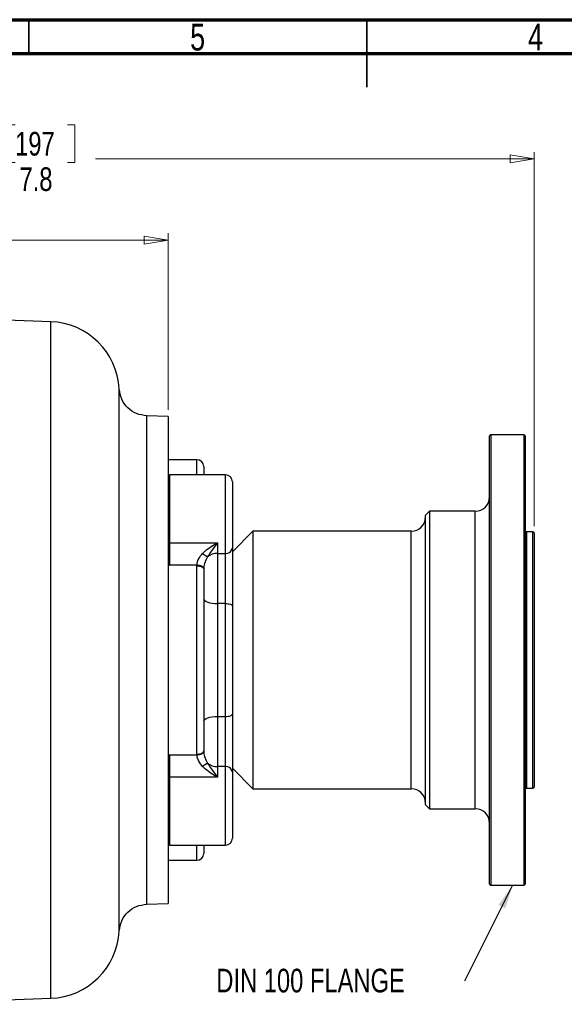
# Model space of a CAD drawing. Header units: inches. Extents: x 0.6 to 16.3, y -0.3 to 11.5.
# Tile 8 of 15: x 6.4 to 9.6, y 5.8 to 11.5. Entities that reach past the tile are written whole.
import ezdxf

# ---------------------------------------------------------------- set-up
doc = ezdxf.new("R2010")
doc.units = ezdxf.units.IN
doc.header["$MEASUREMENT"] = 0
doc.styles.add('SLDTEXTSTYLE0', font='TXT', dxfattribs={"width": 0.75})
doc.dimstyles.new('SLDDIMSTYLE2', dxfattribs={"dimtxt": 0.137795, "dimasz": 0.14, "dimexe": 0, "dimexo": 0.0625, "dimgap": 0.034449, "dimtad": 0, "dimdec": 1, "dimlfac": 1.5, "dimrnd": 1e-09, "dimzin": 12, "dimdsep": 46, "dimtxsty": 'SLDTEXTSTYLE0', "dimblk1": 'CLOSED', "dimblk2": 'CLOSED', "dimsah": 1, "dimcen": 0.09, "dimadec": 0, "dimazin": 3, "dimtfac": 1, "dimtdec": 1, "dimtofl": 0, "dimtmove": 0, "dimatfit": 3, "dimldrblk": 'CLOSED', "dimfxl": 0, "dimfrac": 2, "dimtolj": 1, "dimtzin": 12, "dimarcsym": 0})
doc.dimstyles.new('SLDDIMSTYLE5', dxfattribs={"dimtxt": 0.18, "dimasz": 0.14, "dimexe": 0, "dimexo": 0.0625, "dimgap": 0, "dimtad": 0, "dimtih": 1, "dimtoh": 1, "dimdec": 0, "dimrnd": 1e-09, "dimzin": 0, "dimdsep": 46, "dimtxsty": 'Standard', "dimsah": 1, "dimcen": 0.09, "dimadec": 0, "dimazin": 0, "dimtfac": 0.14, "dimtdec": 0, "dimtofl": 0, "dimtmove": 0, "dimatfit": 3, "dimfxl": 0, "dimfrac": 2, "dimtolj": 1, "dimtzin": 0, "dimarcsym": 0})

# ---------------------------------------------------------------- blocks, each defined once
blk = doc.blocks.new('_Closed')
at = {"color": 0, "linetype": 'ByBlock', "lineweight": -2}
for p, q in [((-1, 0.166667), (0, 0)), ((-1, 0.166667), (-1, -0.166667)), ((0, 0), (-1, -0.166667)), ((0, 0), (-1, 0))]:
    blk.add_line(p, q, dxfattribs=at)
blk = doc.blocks.new('_D_9')
at = {"color": 7, "linetype": 'Continuous', "lineweight": 0}
for p, q in [((6.4153, 10.8832), (6.3733, 10.8832)), ((6.3733, 10.8832), (6.3733, 10.6645)), ((6.7208, 10.8832), (6.7627, 10.8832)), ((6.7627, 10.8832), (6.7627, 10.6645)), ((4.2624, 10.6175), (4.2624, 10.7241)), ((4.2624, 10.6848), (6.2525, 10.6848)), ((9.4388, 10.6848), (6.8836, 10.6848)), ((9.4388, 8.5455), (9.4388, 10.7241)), ((6.3733, 10.6645), (6.4153, 10.6645)), ((6.7627, 10.6645), (6.7208, 10.6645))]:
    blk.add_line(p, q, dxfattribs=at)
at = {"color": 7, "linetype": 'Continuous', "lineweight": 18, "xscale": 0.14, "yscale": 0.14, "rotation": 180.0000000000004}
blk.add_blockref('_Closed', (4.2624, 10.6848), dxfattribs=at)
at = {"color": 7, "linetype": 'Continuous', "lineweight": 18, "xscale": 0.14, "yscale": 0.14}
blk.add_blockref('_Closed', (9.4388, 10.6848), dxfattribs=at)
at = {"color": 7, "linetype": 'Continuous', "lineweight": 18, "char_height": 0.1378, "attachment_point": 1, "style": 'SLDTEXTSTYLE0'}
for s, insert in [('197', (6.4153, 10.8421)), ('7.8', (6.4408, 10.6359))]:
    blk.add_mtext(s, dxfattribs=dict(at, insert=insert))
blk = doc.blocks.new('_D_10')
at = {"color": 7, "linetype": 'Continuous', "lineweight": 0}
for p, q in [((5.7421, 10.4108), (5.7001, 10.4108)), ((5.7001, 10.4108), (5.7001, 10.192)), ((6.0475, 10.4108), (6.0895, 10.4108)), ((6.0895, 10.4108), (6.0895, 10.192)), ((4.2624, 10.2123), (5.5793, 10.2123)), ((7.3078, 10.2123), (6.2103, 10.2123)), ((7.3078, 9.2228), (7.3078, 10.2517)), ((5.7001, 10.192), (5.7421, 10.192)), ((6.0895, 10.192), (6.0475, 10.192))]:
    blk.add_line(p, q, dxfattribs=at)
at = {"color": 7, "linetype": 'Continuous', "lineweight": 18, "xscale": 0.14, "yscale": 0.14}
for p, rotation in [((4.2624, 10.2123), 179.9999999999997), ((7.3078, 10.2123), 359.9999999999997)]:
    blk.add_blockref('_Closed', p, dxfattribs=dict(at, rotation=rotation))
at = {"color": 7, "linetype": 'Continuous', "lineweight": 18, "char_height": 0.1378, "attachment_point": 1, "style": 'SLDTEXTSTYLE0'}
for s, insert in [('116', (5.7421, 10.3697)), ('4.6', (5.7676, 10.1635))]:
    blk.add_mtext(s, dxfattribs=dict(at, insert=insert))
blk = doc.blocks.new('SW_NOTE_0_2')
at = {"color": 0, "linetype": 'Continuous', "lineweight": 0, "insert": (-1.4451, 0.073), "char_height": 0.137795, "attachment_point": 1, "style": 'SLDTEXTSTYLE0'}
blk.add_mtext('DIN 100 FLANGE', dxfattribs=at)

msp = doc.modelspace()

# ---------------------------------------------------------------- linework, layer by layer
at = {"color": 7, "linetype": 'Continuous', "lineweight": 70}
for p, q in [((0.5906, 11.4961), (16.3386, 11.4961)), ((0.7874, 11.2992), (16.1417, 11.2992))]:
    msp.add_line(p, q, dxfattribs=at)
at = {"color": 7, "linetype": 'Continuous', "lineweight": 35}
for p, q in [((6.4961, 11.2992), (6.4961, 11.4961)), ((8.4646, 11.4961), (8.4646, 11.1024)), ((8.4646, 11.2992), (8.4646, 11.4961))]:
    msp.add_line(p, q, dxfattribs=at)
at = {"color": 7, "linetype": 'Continuous', "lineweight": 25}
for p, q in [((6.6235, 9.7362), (4.2624, 9.8186)), ((7.3078, 9.1834), (7.1816, 9.1878)), ((9.1864, 9.0779), (9.1798, 9.0713)), ((9.1798, 6.4593), (9.1798, 9.0713)), ((9.3811, 9.0779), (9.1864, 9.0779)), ((9.1864, 9.0779), (9.1864, 6.4526)), ((9.3878, 9.0713), (9.3811, 9.0779)), ((9.3811, 7.7653), (9.3811, 9.0779)), ((9.3878, 9.0713), (9.3878, 7.7653)), ((7.4744, 8.9319), (7.3144, 8.9319)), ((7.6411, 8.8436), (7.3144, 8.8436)), ((7.5144, 8.8919), (7.5144, 8.8436)), ((7.6811, 8.8036), (7.6811, 8.4184)), ((8.8291, 8.6319), (8.8064, 8.6093)), ((8.8064, 6.9213), (8.8064, 8.6093)), ((9.0964, 8.6319), (8.8291, 8.6319)), ((8.8291, 8.6319), (8.8291, 6.8986)), ((7.8011, 8.5153), (7.6811, 8.3953)), ((8.7231, 8.5153), (7.8011, 8.5153)), ((7.8011, 8.5153), (7.8011, 7.0153)), ((9.4321, 8.5128), (9.3944, 8.5128)), ((9.4388, 8.5061), (9.4321, 8.5128)), ((9.4321, 7.7653), (9.4321, 8.5128)), ((9.4388, 8.5061), (9.4388, 7.7653)), ((7.3144, 8.4481), (7.5944, 8.4481)), ((7.3144, 8.4481), (7.3144, 8.3171)), ((7.5944, 8.4481), (7.5944, 8.3862)), ((7.5944, 8.3862), (7.6411, 8.3862)), ((7.5944, 8.3862), (7.5944, 8.0941)), ((7.6411, 8.0941), (7.6411, 8.3862)), ((7.6811, 8.4184), (7.6811, 8.0803)), ((7.4745, 8.3171), (7.3144, 8.3171)), ((7.4744, 8.3143), (7.4745, 8.3171)), ((7.4744, 7.2162), (7.4744, 8.3143)), ((7.5145, 8.2976), (7.5144, 8.2955)), ((7.5144, 8.2955), (7.5144, 7.2351)), ((7.5944, 8.0941), (7.5944, 7.4364)), ((7.6411, 8.0941), (7.5944, 8.0941)), ((7.6411, 7.4364), (7.6411, 8.0941)), ((7.6811, 8.0803), (7.6811, 7.4503)), ((7.0218, 7.7653), (7.0218, 7.7666)), ((7.1824, 7.7664), (7.1824, 7.7653)), ((9.3811, 6.4526), (9.3811, 7.7653)), ((9.3878, 7.7653), (9.3878, 6.4593)), ((9.4321, 7.0178), (9.4321, 7.7653)), ((9.4388, 7.7653), (9.4388, 7.0244)), ((7.5944, 7.4364), (7.6411, 7.4364)), ((7.5944, 7.4364), (7.5944, 7.1444)), ((7.6411, 7.1444), (7.6411, 7.4364)), ((7.6811, 7.4503), (7.6811, 7.1121)), ((7.5144, 7.2351), (7.5145, 7.233)), ((7.3144, 7.2134), (7.4745, 7.2134)), ((7.3144, 7.2134), (7.3144, 7.0825)), ((7.4745, 7.2134), (7.4744, 7.2162)), ((7.5944, 7.1444), (7.5944, 7.0825)), ((7.6411, 7.1444), (7.5944, 7.1444)), ((7.6811, 7.1353), (7.8011, 7.0153)), ((7.5944, 7.0825), (7.3144, 7.0825)), ((7.6811, 7.1121), (7.6811, 6.727)), ((7.8011, 7.0153), (8.7231, 7.0153)), ((9.3944, 7.0178), (9.4321, 7.0178)), ((9.4321, 7.0178), (9.4388, 7.0244)), ((8.8064, 6.9213), (8.8291, 6.8986)), ((8.8291, 6.8986), (9.0964, 6.8986)), ((7.3144, 6.687), (7.6411, 6.687)), ((7.5144, 6.687), (7.5144, 6.6386)), ((7.3144, 6.5986), (7.4744, 6.5986)), ((9.1798, 6.4593), (9.1864, 6.4526)), ((9.1864, 6.4526), (9.3811, 6.4526)), ((9.3811, 6.4526), (9.3878, 6.4593)), ((7.1816, 6.3428), (7.3078, 6.3472)), ((5.6137, 5.7591), (6.6235, 5.7944))]:
    msp.add_line(p, q, dxfattribs=at)
at = {"color": 8, "linetype": 'Continuous', "lineweight": 25}
for p, q in [((6.6235, 7.7653), (6.6235, 9.7362)), ((7.4744, 8.8436), (7.4744, 8.9319)), ((7.3144, 8.8436), (7.3144, 8.4481)), ((7.6411, 8.3862), (7.6411, 8.8436)), ((9.0964, 6.8986), (9.0964, 8.6319)), ((8.7231, 7.0153), (8.7231, 8.5153)), ((9.3944, 8.5128), (9.3944, 7.7653)), ((6.6235, 5.7944), (6.6235, 7.7653)), ((9.3944, 7.7653), (9.3944, 7.0178)), ((7.6411, 6.687), (7.6411, 7.1444)), ((7.3144, 7.0825), (7.3144, 6.687)), ((7.4744, 6.5986), (7.4744, 6.687))]:
    msp.add_line(p, q, dxfattribs=at)
at = {"color": 7, "linetype": 'Continuous', "lineweight": 25, "flags": 128}
for points in [[(7.3078, 8.4518), (7.3079, 8.4511), (7.3083, 8.4504), (7.3089, 8.4498), (7.3097, 8.4492), (7.3107, 8.4487), (7.3119, 8.4484), (7.3131, 8.4482), (7.3144, 8.4481)], [(7.3078, 8.314), (7.3079, 8.3146), (7.3083, 8.3152), (7.3089, 8.3157), (7.3097, 8.3162), (7.3107, 8.3166), (7.3119, 8.3169), (7.3131, 8.317), (7.3144, 8.3171)], [(7.4744, 8.3143), (7.4822, 8.3139), (7.4897, 8.3129), (7.4967, 8.3111), (7.5027, 8.3088), (7.5077, 8.3059), (7.5114, 8.3027), (7.5137, 8.2992), (7.5144, 8.2955)], [(7.5145, 8.2976), (7.5136, 8.3012), (7.5113, 8.3048), (7.5076, 8.3081), (7.5026, 8.3111), (7.4966, 8.3135), (7.4897, 8.3154), (7.4822, 8.3166), (7.4745, 8.3171)], [(7.5144, 8.1219), (7.516, 8.1165), (7.5205, 8.1113), (7.5279, 8.1065), (7.5379, 8.1023), (7.55, 8.0988), (7.5638, 8.0963), (7.5788, 8.0947), (7.5944, 8.0941)], [(7.6411, 8.0941), (7.6489, 8.0939), (7.6564, 8.0931), (7.6633, 8.0918), (7.6694, 8.0901), (7.6744, 8.088), (7.6781, 8.0856), (7.6803, 8.083), (7.6811, 8.0803)], [(7.5144, 7.4086), (7.516, 7.414), (7.5205, 7.4192), (7.5279, 7.4241), (7.5379, 7.4283), (7.55, 7.4317), (7.5638, 7.4343), (7.5788, 7.4359), (7.5944, 7.4364)], [(7.6411, 7.4364), (7.6489, 7.4367), (7.6564, 7.4375), (7.6633, 7.4387), (7.6694, 7.4405), (7.6744, 7.4426), (7.6781, 7.445), (7.6803, 7.4476), (7.6811, 7.4503)], [(7.4744, 7.2162), (7.4822, 7.2166), (7.4897, 7.2177), (7.4967, 7.2194), (7.5027, 7.2218), (7.5077, 7.2246), (7.5114, 7.2279), (7.5137, 7.2314), (7.5144, 7.2351)], [(7.4745, 7.2134), (7.4822, 7.214), (7.4897, 7.2152), (7.4966, 7.217), (7.5026, 7.2195), (7.5076, 7.2224), (7.5113, 7.2257), (7.5136, 7.2293), (7.5145, 7.233)], [(7.3078, 7.2166), (7.3079, 7.216), (7.3083, 7.2154), (7.3089, 7.2148), (7.3097, 7.2144), (7.3107, 7.214), (7.3119, 7.2137), (7.3131, 7.2135), (7.3144, 7.2134)], [(7.3078, 7.0787), (7.3079, 7.0794), (7.3083, 7.0801), (7.3089, 7.0808), (7.3097, 7.0814), (7.3107, 7.0818), (7.3119, 7.0822), (7.3131, 7.0824), (7.3144, 7.0825)]]:
    msp.add_lwpolyline(points, dxfattribs=at)
at = {"color": 7, "linetype": 'Continuous', "lineweight": 25}
for centre, radius, start, end in [((6.6091, 9.3231), 0.4133, 3.08548, 88), ((7.3144, 8.9253), 0.00667, 90, 180), ((7.4744, 8.8919), 0.04, 0, 90), ((7.3144, 8.8369), 0.00667, 90, 180), ((7.6411, 8.8036), 0.04, 0, 90), ((9.0964, 8.7153), 0.0833, 270, 0), ((8.7231, 8.5986), 0.0833, 270, 0), ((9.3944, 8.5194), 0.00667, 180, 270), ((7.7219, 8.6712), 0.3566, 233.12492, 238.72221), ((7.5931, 8.296), 0.0902, 89.17232, 128.70317), ((7.6446, 8.4228), 0.0367, 264.51417, 353.1832), ((7.7219, 6.8594), 0.3566, 121.27779, 126.87508), ((7.5931, 7.2345), 0.0902, 231.29683, 270.82768), ((7.6446, 7.1078), 0.0367, 6.8168, 95.48583), ((8.7231, 6.9319), 0.0833, 0, 90), ((9.3944, 7.0111), 0.00667, 90, 180), ((9.0964, 6.8153), 0.0833, 0, 90), ((7.6411, 6.727), 0.04, 270, 0), ((7.3144, 6.6937), 0.00667, 180, 270), ((7.3144, 6.6053), 0.00667, 180, 270), ((7.4744, 6.6386), 0.04, 270, 0), ((6.6091, 6.2075), 0.4133, 272, 356.90653)]:
    msp.add_arc(centre, radius, start, end, dxfattribs=at)
for points, knots in [([(7.1824, 9.1878), (7.1619, 9.1908), (7.1209, 9.1967), (7.0691, 9.2329), (7.032, 9.2841), (7.0252, 9.325), (7.0218, 9.3454)], [0, 0, 0, 0, 0.249936, 0.500013, 0.749974, 1, 1, 1, 1]), ([(7.5079, 8.3859), (7.5089, 8.3869), (7.5142, 8.3924), (7.5304, 8.407), (7.5583, 8.4272), (7.5822, 8.4413), (7.5943, 8.448), (7.5944, 8.4481)], [0, 0, 0, 0, 0.038304, 0.210132, 0.599548, 0.996751, 1, 1, 1, 1]), ([(7.5944, 8.4481), (7.5944, 8.448), (7.5787, 8.4276), (7.5595, 8.4026), (7.541, 8.3736), (7.5374, 8.3675), (7.5367, 8.3664)], [0, 0, 0, 0, 0.003279, 0.797523, 0.963525, 1, 1, 1, 1]), ([(7.4745, 8.3171), (7.4746, 8.3192), (7.4753, 8.3305), (7.4799, 8.344), (7.4907, 8.3654), (7.4998, 8.3762), (7.5079, 8.3859)], [0, 0, 0, 0, 0.0892672, 0.47597, 0.5328338, 1, 1, 1, 1]), ([(7.5367, 8.3664), (7.5314, 8.3566), (7.5206, 8.3371), (7.5151, 8.3124), (7.5146, 8.2997), (7.5145, 8.2976)], [0, 0, 0, 0, 0.455207, 0.908538, 1, 1, 1, 1]), ([(7.5145, 7.233), (7.5146, 7.2309), (7.5151, 7.2182), (7.5206, 7.1934), (7.5314, 7.1739), (7.5367, 7.1642)], [0, 0, 0, 0, 0.0914615, 0.544793, 1, 1, 1, 1]), ([(7.5079, 7.1446), (7.4998, 7.1543), (7.4861, 7.1709), (7.4775, 7.1935), (7.4749, 7.2064), (7.4746, 7.2113), (7.4745, 7.2134)], [0, 0, 0, 0, 0.466659, 0.794726, 0.91083, 1, 1, 1, 1]), ([(7.5944, 7.0825), (7.5943, 7.0825), (7.5822, 7.0892), (7.5583, 7.1034), (7.5304, 7.1236), (7.5142, 7.1382), (7.5089, 7.1436), (7.5079, 7.1446)], [0, 0, 0, 0, 0.003249, 0.400452, 0.789868, 0.961696, 1, 1, 1, 1]), ([(7.5367, 7.1642), (7.5374, 7.163), (7.541, 7.1569), (7.5595, 7.1279), (7.5787, 7.1029), (7.5944, 7.0825), (7.5944, 7.0825)], [0, 0, 0, 0, 0.036475, 0.202477, 0.996721, 1, 1, 1, 1]), ([(7.0218, 6.1852), (7.0252, 6.2056), (7.032, 6.2465), (7.0691, 6.2976), (7.1209, 6.3339), (7.1619, 6.3398), (7.1824, 6.3427)], [0, 0, 0, 0, 0.250026, 0.499987, 0.750064, 1, 1, 1, 1])]:
    msp.add_open_spline(points, degree=3, knots=knots, dxfattribs=at)
at = {"color": 8, "linetype": 'Continuous', "lineweight": 25}
for points, knots in [([(7.0218, 7.7666), (7.0218, 7.7886), (7.0218, 7.8325), (7.0218, 7.8984), (7.0218, 7.964), (7.0218, 8.0332), (7.0218, 8.0964), (7.0218, 8.1453), (7.0218, 8.1848), (7.0218, 8.2203), (7.0218, 8.2603), (7.0218, 8.2967), (7.0218, 8.3336), (7.0218, 8.368), (7.0218, 8.4049), (7.0218, 8.4492), (7.0218, 8.5005), (7.0218, 8.5514), (7.0218, 8.5956), (7.0218, 8.636), (7.0218, 8.6724), (7.0218, 8.7063), (7.0218, 8.7375), (7.0218, 8.7661), (7.0218, 8.7934), (7.0218, 8.8207), (7.0218, 8.8513), (7.0218, 8.8833), (7.0218, 8.9187), (7.0218, 8.9586), (7.0218, 9.0005), (7.0218, 9.0387), (7.0218, 9.0688), (7.0218, 9.0923), (7.0218, 9.1134), (7.0218, 9.1356), (7.0218, 9.1576), (7.0218, 9.1779), (7.0218, 9.1952), (7.0218, 9.2112), (7.0218, 9.2251), (7.0218, 9.2369), (7.0218, 9.2467), (7.0218, 9.2552), (7.0218, 9.2624), (7.0218, 9.2685), (7.0218, 9.2735), (7.0218, 9.2823), (7.0218, 9.293), (7.0218, 9.3039), (7.0218, 9.3126), (7.0218, 9.3215), (7.0218, 9.3305), (7.0218, 9.3364), (7.0218, 9.3397), (7.0218, 9.3414), (7.0218, 9.3429), (7.0218, 9.344), (7.0218, 9.3448), (7.0218, 9.3453), (7.0218, 9.3454), (7.0218, 9.3454)], [0, 0, 0, 0, 0.0265917, 0.0531831, 0.0797744, 0.1063658, 0.1377284, 0.157652, 0.167124, 0.187107, 0.202364, 0.2177964, 0.2336507, 0.2499268, 0.2625706, 0.2821927, 0.3087922, 0.332071, 0.3524897, 0.3709618, 0.3900931, 0.4057528, 0.4215522, 0.4374914, 0.450008, 0.4645902, 0.4813436, 0.5002682, 0.5185687, 0.5429042, 0.5720937, 0.5978049, 0.6189232, 0.6353519, 0.6492658, 0.6666977, 0.6876478, 0.7041257, 0.7200459, 0.7355492, 0.7506355, 0.7628912, 0.7740388, 0.7840784, 0.79301, 0.8008337, 0.8075494, 0.8131571, 0.8369944, 0.8553816, 0.8683183, 0.8858671, 0.9111602, 0.9370678, 0.9459307, 0.9548634, 0.9638657, 0.9729379, 0.9820798, 0.9912915, 1, 1, 1, 1]), ([(7.1824, 7.7664), (7.1824, 7.8285), (7.1824, 7.9526), (7.1824, 8.1355), (7.1824, 8.3121), (7.1824, 8.4794), (7.1824, 8.6344), (7.1824, 8.7746), (7.1824, 8.8975), (7.1824, 9.0011), (7.1824, 9.0836), (7.1824, 9.1431), (7.1824, 9.1807), (7.1824, 9.1854), (7.1824, 9.1877)], [0, 0, 0, 0, 0.083372, 0.166744, 0.250115, 0.333487, 0.416859, 0.500231, 0.583602, 0.666974, 0.750346, 0.833718, 0.917089, 1, 1, 1, 1]), ([(7.0218, 6.1852), (7.0218, 6.1854), (7.0218, 6.1858), (7.0218, 6.189), (7.0218, 6.1939), (7.0218, 6.2007), (7.0218, 6.2108), (7.0218, 6.2238), (7.0218, 6.2383), (7.0218, 6.252), (7.0218, 6.2659), (7.0218, 6.2795), (7.0218, 6.2926), (7.0218, 6.3066), (7.0218, 6.3254), (7.0218, 6.3528), (7.0218, 6.3924), (7.0218, 6.4287), (7.0218, 6.4549), (7.0218, 6.4657), (7.0218, 6.4766), (7.0218, 6.4895), (7.0218, 6.5093), (7.0218, 6.5356), (7.0218, 6.5669), (7.0218, 6.5963), (7.0218, 6.6229), (7.0218, 6.6473), (7.0218, 6.6744), (7.0218, 6.7099), (7.0218, 6.7531), (7.0218, 6.7981), (7.0218, 6.8393), (7.0218, 6.8766), (7.0218, 6.9106), (7.0218, 6.9438), (7.0218, 6.9798), (7.0218, 7.0189), (7.0218, 7.0584), (7.0218, 7.0952), (7.0218, 7.1289), (7.0218, 7.1569), (7.0218, 7.1837), (7.0218, 7.2226), (7.0218, 7.2774), (7.0218, 7.3413), (7.0218, 7.4012), (7.0218, 7.4643), (7.0218, 7.534), (7.0218, 7.6081), (7.0218, 7.6851), (7.0218, 7.7367), (7.0218, 7.7653)], [0, 0, 0, 0, 0.023308, 0.046643, 0.067796, 0.088178, 0.114363, 0.144433, 0.166433, 0.186671, 0.205146, 0.221858, 0.236806, 0.249992, 0.267464, 0.294136, 0.327628, 0.36926, 0.378323, 0.384735, 0.392394, 0.401301, 0.411455, 0.432689, 0.45296, 0.470587, 0.486274, 0.500021, 0.512646, 0.532189, 0.558646, 0.581588, 0.601936, 0.620647, 0.636707, 0.651194, 0.668029, 0.687212, 0.705275, 0.72175, 0.736675, 0.750048, 0.758467, 0.771669, 0.800438, 0.828613, 0.852259, 0.875134, 0.906677, 0.937698, 0.965427, 1, 1, 1, 1]), ([(7.1824, 6.3428), (7.1824, 6.3428), (7.1824, 6.3387), (7.1824, 6.3528), (7.1824, 6.3868), (7.1824, 6.4474), (7.1824, 6.5298), (7.1824, 6.6335), (7.1824, 6.7565), (7.1824, 6.8968), (7.1824, 7.052), (7.1824, 7.2194), (7.1824, 7.3961), (7.1824, 7.5791), (7.1824, 7.7032), (7.1824, 7.7653)], [0, 0, 0, 0, 0.0001534, 0.083474, 0.1667945, 0.2501151, 0.3334356, 0.4167562, 0.5000767, 0.5833973, 0.6667178, 0.7500384, 0.8333589, 0.9166795, 1, 1, 1, 1])]:
    msp.add_open_spline(points, degree=3, knots=knots, dxfattribs=at)
at = {"color": 7, "linetype": 'Continuous', "lineweight": 25}
for points in [[(7.3078, 9.1834), (7.3078, 9.181), (7.3078, 9.1764), (7.3078, 9.1387), (7.3078, 9.0793), (7.3078, 8.9969), (7.3078, 8.8936), (7.3078, 8.7709), (7.3078, 8.631), (7.3078, 8.4764), (7.3078, 8.3095), (7.3078, 8.1334), (7.3078, 7.9509), (7.3078, 7.8272), (7.3078, 7.7653)], [(7.3078, 7.7653), (7.3078, 7.7034), (7.3078, 7.5796), (7.3078, 7.3972), (7.3078, 7.221), (7.3078, 7.0542), (7.3078, 6.8995), (7.3078, 6.7597), (7.3078, 6.637), (7.3078, 6.5337), (7.3078, 6.4513), (7.3078, 6.3919), (7.3078, 6.3542), (7.3078, 6.3495), (7.3078, 6.3472)]]:
    msp.add_open_spline(points, degree=3, dxfattribs=at)

# ---------------------------------------------------------------- block references
at = {"color": 7, "linetype": 'Continuous', "lineweight": 0}
msp.add_blockref('SW_NOTE_0_2', (9.0326, 5.8934), dxfattribs=at)

# ---------------------------------------------------------------- texts
at = {"color": 7, "linetype": 'Continuous', "lineweight": 0, "char_height": 0.1562, "attachment_point": 2, "style": 'SLDTEXTSTYLE0'}
for s, insert in [('5', (7.4787, 11.4728)), ('4', (9.4472, 11.4728))]:
    msp.add_mtext(s, dxfattribs=dict(at, insert=insert))

# ---------------------------------------------------------------- dimensions: what is measured, and where the dimension line sits
at = {"color": 7, "linetype": 'Continuous', "lineweight": 18}
for base, p1, picture, middle in [((4.2624, 10.6848), (9.4388, 8.5061), '_D_9', (6.568, 10.6848)), ((4.2624, 10.2123), (7.3078, 9.1834), '_D_10', (5.8948, 10.2123))]:
    dim = msp.add_linear_dim(base=base, p1=p1, p2=(4.2624, 10.5781), dimstyle='SLDDIMSTYLE2', dxfattribs=at)
    dim.commit()
    dim.dimension.update_dxf_attribs({"geometry": picture, "text_midpoint": middle, "dimtype": 160})

# ---------------------------------------------------------------- leaders
at = {"color": 7, "linetype": 'Continuous', "lineweight": 0}
msp.add_leader([(9.3141, 6.4526), (9.0326, 5.8934)], dimstyle='SLDDIMSTYLE5', dxfattribs=at)

doc.saveas('drawing.dxf')
